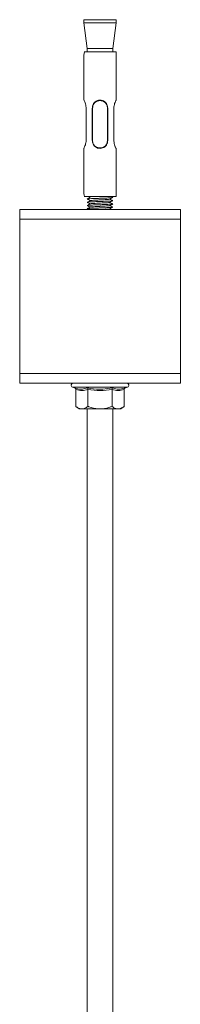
# Model space of a CAD drawing. Header units: millimetres. Extents: x 398 to 1073, y -25 to 1362.
# Tile 5 of 7: x 482 to 532, y 1056 to 1362. Entities that reach past the tile are written whole.
import ezdxf

# ---------------------------------------------------------------- set-up
doc = ezdxf.new("R2010")
doc.units = ezdxf.units.MM

msp = doc.modelspace()

# ---------------------------------------------------------------- linework, layer by layer
at = {"color": 7, "linetype": 'Continuous', "lineweight": 15}
for p, q in [((502.1, 1361.73), (502.1, 1360.73)), ((502.1, 1361.73), (512.1, 1361.73)), ((502.1, 1360.73), (503.08, 1352.73)), ((502.11, 1360.73), (502.1, 1360.73)), ((512.1, 1360.73), (502.11, 1360.73)), ((511.11, 1352.73), (512.1, 1360.73)), ((512.1, 1360.73), (512.1, 1361.73)), ((502.1, 1336.73), (502.1, 1350.73)), ((512.1, 1351.73), (502.22, 1351.73)), ((503.09, 1352.73), (503.08, 1352.73)), ((511.11, 1352.73), (503.09, 1352.73)), ((503.1, 1352.73), (503.1, 1351.73)), ((511.1, 1351.73), (511.1, 1352.73)), ((512.1, 1336.71), (512.1, 1351.73)), ((502.77, 1334.23), (502.77, 1324.23)), ((504.7, 1324.23), (504.7, 1334.23)), ((509.49, 1334.23), (509.49, 1324.23)), ((511.43, 1324.23), (511.43, 1334.23)), ((502.1, 1307.73), (502.1, 1321.73)), ((512.1, 1306.73), (512.1, 1321.75)), ((512.1, 1306.73), (502.22, 1306.73)), ((511.05, 1306.48), (510.62, 1306.73)), ((482.1, 1302.73), (532.1, 1302.73)), ((482.1, 1299.73), (482.1, 1302.73)), ((503.14, 1302.96), (503.54, 1302.73)), ((532.1, 1302.73), (532.1, 1299.73)), ((532.1, 1299.73), (482.1, 1299.73)), ((482.1, 1251.73), (482.1, 1299.73)), ((532.1, 1299.73), (532.1, 1251.73)), ((482.1, 1251.73), (532.1, 1251.73)), ((482.1, 1248.73), (482.1, 1251.73)), ((532.1, 1248.73), (482.1, 1248.73)), ((532.1, 1251.73), (532.1, 1248.73)), ((498.55, 1247.53), (499.2, 1247.3)), ((499.59, 1246.8), (499.59, 1241.53)), ((503.34, 1246.8), (503.34, 1241.53)), ((510.85, 1246.8), (510.85, 1241.53)), ((514.6, 1246.8), (514.6, 1241.53)), ((514.99, 1247.3), (515.64, 1247.53)), ((499.59, 1241.53), (500.6, 1240.73)), ((500.6, 1240.73), (501.47, 1240.73)), ((507.1, 1240.73), (501.47, 1240.73)), ((503.1, 1240.73), (503.1, 777.63)), ((507.1, 1240.73), (512.72, 1240.73)), ((511.1, 777.63), (511.1, 1240.73)), ((512.72, 1240.73), (513.6, 1240.73)), ((513.6, 1240.73), (514.6, 1241.53))]:
    msp.add_line(p, q, dxfattribs=at)
at = {"color": 8, "linetype": 'Continuous', "lineweight": 15}
for p, q in [((507.1, 1247.53), (498.55, 1247.53)), ((515.64, 1247.53), (507.1, 1247.53))]:
    msp.add_line(p, q, dxfattribs=at)
at = {"color": 7, "linetype": 'Continuous', "lineweight": 15, "flags": 128}
for points in [[(504.78, 1334.22), (504.78, 1333.92), (504.78, 1332.72), (504.78, 1327.92), (504.78, 1324.24)], [(509.41, 1334.22), (509.45, 1334.22), (509.47, 1334.23), (509.49, 1334.23), (509.49, 1334.23), (509.49, 1334.23), (509.49, 1334.23), (509.49, 1334.23), (509.49, 1334.23)], [(509.41, 1324.24), (509.41, 1324.54), (509.41, 1325.74), (509.41, 1330.54), (509.41, 1334.22)]]:
    msp.add_lwpolyline(points, dxfattribs=at)
at = {"color": 7, "linetype": 'Continuous', "lineweight": 15}
for centre, radius, start, end in [((507.1, 1350.63), 5, 167.291, 178.854), ((507.1, 1307.83), 5, 181.146, 192.709), ((498.76, 1248.11), 0.619, 90, 250), ((515.43, 1248.11), 0.619, 290, 90)]:
    msp.add_arc(centre, radius, start, end, dxfattribs=at)
for points, knots in [([(502.1, 1336.73), (502.1, 1336.73), (502.1, 1336.72), (502.16, 1336.6), (502.34, 1336.22), (502.57, 1335.61), (502.74, 1334.91), (502.76, 1334.42), (502.77, 1334.23)], [0, 0, 0, 0, 0.012294, 0.208152, 0.406867, 0.624444, 0.855547, 1, 1, 1, 1]), ([(504.7, 1334.23), (504.71, 1334.35), (504.75, 1334.72), (504.88, 1335.36), (505.32, 1336.01), (505.93, 1336.49), (506.66, 1336.73), (507.45, 1336.75), (508.22, 1336.51), (508.86, 1336.02), (509.38, 1335.26), (509.45, 1334.61), (509.49, 1334.23)], [0, 0, 0, 0, 0.046411, 0.144125, 0.249122, 0.34727, 0.445289, 0.543669, 0.646902, 0.751632, 0.856357, 1, 1, 1, 1]), ([(509.41, 1334.22), (509.37, 1334.58), (509.3, 1335.2), (508.8, 1335.92), (508.18, 1336.38), (507.44, 1336.6), (506.68, 1336.58), (505.97, 1336.35), (505.38, 1335.91), (504.96, 1335.3), (504.83, 1334.69), (504.79, 1334.34), (504.78, 1334.22)], [0, 0, 0, 0, 0.143789, 0.247537, 0.352183, 0.456153, 0.555634, 0.654262, 0.752401, 0.856085, 0.953096, 1, 1, 1, 1]), ([(511.43, 1334.23), (511.44, 1334.49), (511.47, 1335.01), (511.66, 1335.72), (511.89, 1336.3), (512.07, 1336.68), (512.08, 1336.7), (512.09, 1336.71)], [0, 0, 0, 0, 0.195931, 0.391205, 0.602622, 0.828044, 1, 1, 1, 1]), ([(504.7, 1334.23), (504.7, 1334.23), (504.7, 1334.23), (504.73, 1334.23), (504.76, 1334.23), (504.78, 1334.23), (504.78, 1334.22), (504.78, 1334.22)], [0, 0, 0, 0, 0.303317, 0.606602, 0.910346, 0.95643, 1, 1, 1, 1]), ([(502.77, 1324.23), (502.75, 1323.97), (502.72, 1323.45), (502.53, 1322.75), (502.31, 1322.16), (502.13, 1321.81), (502.11, 1321.76), (502.1, 1321.73)], [0, 0, 0, 0, 0.200803, 0.400934, 0.617609, 0.848637, 1, 1, 1, 1]), ([(504.7, 1324.23), (504.7, 1324.23), (504.7, 1324.23), (504.71, 1324.24), (504.74, 1324.24), (504.77, 1324.24), (504.78, 1324.24)], [0, 0, 0, 0, 0.177776, 0.40391, 0.677957, 1, 1, 1, 1]), ([(509.49, 1324.23), (509.48, 1324.11), (509.44, 1323.74), (509.31, 1323.1), (508.87, 1322.45), (508.26, 1321.98), (507.53, 1321.73), (506.74, 1321.72), (505.97, 1321.95), (505.33, 1322.44), (504.81, 1323.2), (504.74, 1323.86), (504.7, 1324.23)], [0, 0, 0, 0, 0.046411, 0.144125, 0.249121, 0.347269, 0.445287, 0.543668, 0.646903, 0.751633, 0.856358, 1, 1, 1, 1]), ([(504.78, 1324.24), (504.82, 1323.88), (504.89, 1323.26), (505.39, 1322.54), (506.01, 1322.09), (506.75, 1321.87), (507.51, 1321.88), (508.22, 1322.11), (508.81, 1322.55), (509.23, 1323.16), (509.36, 1323.77), (509.4, 1324.12), (509.41, 1324.24)], [0, 0, 0, 0, 0.1437886, 0.2475407, 0.3521825, 0.4561536, 0.5556355, 0.6542631, 0.7524025, 0.8560859, 0.9530962, 1, 1, 1, 1]), ([(509.41, 1324.24), (509.41, 1324.24), (509.42, 1324.24), (509.44, 1324.24), (509.46, 1324.24), (509.49, 1324.23), (509.49, 1324.23), (509.49, 1324.23)], [0, 0, 0, 0, 0.04357, 0.089485, 0.393226, 0.696509, 1, 1, 1, 1]), ([(512.09, 1321.75), (512.09, 1321.75), (512.11, 1321.71), (512.02, 1321.88), (511.85, 1322.24), (511.62, 1322.85), (511.45, 1323.56), (511.43, 1324.05), (511.43, 1324.23)], [0, 0, 0, 0, 0.037219, 0.228134, 0.421835, 0.633921, 0.859192, 1, 1, 1, 1]), ([(503.2, 1305.96), (503.17, 1305.97), (503.06, 1306), (503.47, 1306.04), (504.41, 1306.11), (505.79, 1306.17), (507.36, 1306.23), (508.9, 1306.29), (510.14, 1306.36), (510.91, 1306.41), (510.97, 1306.45), (510.99, 1306.46)], [0, 0, 0, 0, 0.0405958, 0.1655941, 0.2905956, 0.4155948, 0.5405944, 0.6655944, 0.7905936, 0.9155943, 1, 1, 1, 1]), ([(503.2, 1304.96), (503.17, 1304.97), (503.06, 1305), (503.47, 1305.04), (504.41, 1305.11), (505.79, 1305.17), (507.36, 1305.23), (508.9, 1305.29), (510.14, 1305.36), (510.91, 1305.41), (510.97, 1305.45), (510.99, 1305.46)], [0, 0, 0, 0, 0.040596, 0.165594, 0.290596, 0.415595, 0.540594, 0.665594, 0.790594, 0.915594, 1, 1, 1, 1]), ([(503.2, 1303.96), (503.17, 1303.97), (503.06, 1304), (503.47, 1304.04), (504.41, 1304.11), (505.79, 1304.17), (507.36, 1304.23), (508.9, 1304.29), (510.14, 1304.36), (510.91, 1304.41), (510.97, 1304.45), (510.99, 1304.46)], [0, 0, 0, 0, 0.0405956, 0.1655941, 0.2905957, 0.4155947, 0.5405945, 0.6655944, 0.7905938, 0.9155942, 1, 1, 1, 1]), ([(503.14, 1305.96), (503.28, 1305.88), (503.56, 1305.72), (503.85, 1305.55), (503.98, 1305.47)], [0, 0, 0, 0, 0.512058, 1, 1, 1, 1]), ([(503.14, 1304.96), (503.28, 1304.88), (503.56, 1304.72), (503.85, 1304.55), (503.98, 1304.47)], [0, 0, 0, 0, 0.512058, 1, 1, 1, 1]), ([(503.14, 1303.96), (503.28, 1303.88), (503.56, 1303.72), (503.85, 1303.55), (503.98, 1303.47)], [0, 0, 0, 0, 0.512058, 1, 1, 1, 1]), ([(504.02, 1306.49), (503.87, 1306.41), (503.58, 1306.24), (503.29, 1306.07), (503.15, 1305.99)], [0, 0, 0, 0, 0.499836, 1, 1, 1, 1]), ([(504.02, 1305.49), (503.87, 1305.41), (503.58, 1305.24), (503.29, 1305.07), (503.15, 1304.99)], [0, 0, 0, 0, 0.499836, 1, 1, 1, 1]), ([(504.02, 1304.49), (503.87, 1304.41), (503.58, 1304.24), (503.29, 1304.07), (503.15, 1303.99)], [0, 0, 0, 0, 0.499806, 1, 1, 1, 1]), ([(503.54, 1306.73), (503.55, 1306.73), (503.7, 1306.64), (503.85, 1306.55), (503.98, 1306.47)], [0, 0, 0, 0, 0.080104, 1, 1, 1, 1]), ([(504.03, 1305.49), (504.1, 1305.51), (504.24, 1305.55), (505.01, 1305.61), (506.07, 1305.67), (507.22, 1305.73), (508.26, 1305.78), (508.97, 1305.82), (509.6, 1305.87), (510.07, 1305.91), (510.12, 1305.95), (510.13, 1305.96)], [0, 0, 0, 0, 0.11916, 0.251679, 0.3842, 0.51672, 0.621649, 0.727924, 0.782549, 0.915069, 1, 1, 1, 1]), ([(504.03, 1304.49), (504.1, 1304.51), (504.24, 1304.55), (505.01, 1304.61), (506.07, 1304.67), (507.22, 1304.73), (508.26, 1304.78), (508.97, 1304.82), (509.6, 1304.87), (510.07, 1304.91), (510.12, 1304.95), (510.13, 1304.96)], [0, 0, 0, 0, 0.11916, 0.251679, 0.3842, 0.51672, 0.621649, 0.727924, 0.782549, 0.915069, 1, 1, 1, 1]), ([(504.03, 1303.49), (504.1, 1303.51), (504.24, 1303.55), (505.01, 1303.61), (506.07, 1303.67), (507.22, 1303.73), (508.26, 1303.78), (508.97, 1303.82), (509.6, 1303.87), (510.07, 1303.91), (510.12, 1303.95), (510.13, 1303.96)], [0, 0, 0, 0, 0.11916, 0.251679, 0.3842, 0.51672, 0.621649, 0.727924, 0.782549, 0.915069, 1, 1, 1, 1]), ([(510.19, 1305.96), (510.33, 1306.04), (510.62, 1306.21), (510.91, 1306.38), (511.05, 1306.46)], [0, 0, 0, 0, 0.499873, 1, 1, 1, 1]), ([(510.19, 1304.96), (510.33, 1305.04), (510.62, 1305.21), (510.91, 1305.38), (511.05, 1305.46)], [0, 0, 0, 0, 0.499888, 1, 1, 1, 1]), ([(510.19, 1303.96), (510.33, 1304.04), (510.62, 1304.21), (510.91, 1304.38), (511.05, 1304.46)], [0, 0, 0, 0, 0.499888, 1, 1, 1, 1]), ([(511.05, 1305.48), (510.91, 1305.57), (510.63, 1305.73), (510.34, 1305.89), (510.21, 1305.97)], [0, 0, 0, 0, 0.512724, 1, 1, 1, 1]), ([(511.05, 1304.48), (510.91, 1304.57), (510.63, 1304.73), (510.34, 1304.89), (510.21, 1304.97)], [0, 0, 0, 0, 0.512724, 1, 1, 1, 1]), ([(511.05, 1303.48), (510.91, 1303.57), (510.63, 1303.73), (510.34, 1303.89), (510.21, 1303.97)], [0, 0, 0, 0, 0.512724, 1, 1, 1, 1]), ([(503.2, 1302.96), (503.17, 1302.97), (503.06, 1303), (503.47, 1303.04), (504.41, 1303.11), (505.79, 1303.17), (507.36, 1303.23), (508.9, 1303.29), (510.14, 1303.36), (510.91, 1303.41), (510.97, 1303.45), (510.99, 1303.46)], [0, 0, 0, 0, 0.040596, 0.165594, 0.290595, 0.415595, 0.540594, 0.665594, 0.790594, 0.915594, 1, 1, 1, 1]), ([(504.02, 1303.49), (503.87, 1303.41), (503.58, 1303.24), (503.29, 1303.07), (503.15, 1302.99)], [0, 0, 0, 0, 0.499806, 1, 1, 1, 1]), ([(507.3, 1302.73), (507.62, 1302.75), (508.26, 1302.78), (508.97, 1302.82), (509.6, 1302.87), (510.07, 1302.91), (510.12, 1302.95), (510.13, 1302.96)], [0, 0, 0, 0, 0.217118, 0.437022, 0.550051, 0.82426, 1, 1, 1, 1]), ([(510.19, 1302.96), (510.33, 1303.04), (510.62, 1303.21), (510.91, 1303.38), (511.05, 1303.46)], [0, 0, 0, 0, 0.499858, 1, 1, 1, 1]), ([(510.62, 1302.73), (510.62, 1302.73), (510.48, 1302.81), (510.35, 1302.89), (510.21, 1302.97)], [0, 0, 0, 0, 0.0029466, 1, 1, 1, 1]), ([(499.2, 1247.3), (499.36, 1247.24), (500.16, 1246.97), (501.51, 1246.78), (502.64, 1247.14), (503.15, 1247.3)], [0, 0, 0, 0, 0.120965, 0.606825, 1, 1, 1, 1]), ([(499.2, 1247.3), (499.2, 1247.3), (499.26, 1247.28), (499.36, 1247.22), (499.49, 1247.1), (499.57, 1246.96), (499.58, 1246.85), (499.59, 1246.8)], [0, 0, 0, 0, 0.006862, 0.267576, 0.528636, 0.763816, 1, 1, 1, 1]), ([(503.34, 1246.8), (502.73, 1246.63), (501.48, 1246.28), (500.23, 1246.62), (499.59, 1246.8)], [0, 0, 0, 0, 0.4921706, 1, 1, 1, 1]), ([(503.15, 1247.3), (503.46, 1247.24), (505.04, 1246.97), (507.71, 1246.78), (510.01, 1247.14), (511.04, 1247.3)], [0, 0, 0, 0, 0.120964, 0.606826, 1, 1, 1, 1]), ([(503.34, 1246.8), (503.34, 1246.85), (503.33, 1246.96), (503.29, 1247.1), (503.23, 1247.22), (503.18, 1247.28), (503.15, 1247.3), (503.15, 1247.3)], [0, 0, 0, 0, 0.236181, 0.471375, 0.732412, 0.993158, 1, 1, 1, 1]), ([(510.85, 1246.8), (509.62, 1246.63), (507.12, 1246.28), (504.61, 1246.62), (503.34, 1246.8)], [0, 0, 0, 0, 0.49217, 1, 1, 1, 1]), ([(510.85, 1246.8), (510.85, 1246.85), (510.86, 1246.96), (510.9, 1247.1), (510.96, 1247.22), (511.01, 1247.28), (511.04, 1247.3), (511.04, 1247.3)], [0, 0, 0, 0, 0.236181, 0.471375, 0.732412, 0.993158, 1, 1, 1, 1]), ([(514.6, 1246.8), (513.99, 1246.63), (512.74, 1246.28), (511.48, 1246.62), (510.85, 1246.8)], [0, 0, 0, 0, 0.49217, 1, 1, 1, 1]), ([(511.04, 1247.3), (511.2, 1247.24), (511.98, 1246.97), (513.3, 1246.78), (514.47, 1247.14), (514.99, 1247.3)], [0, 0, 0, 0, 0.120966, 0.606825, 1, 1, 1, 1]), ([(514.6, 1246.8), (514.61, 1246.85), (514.62, 1246.96), (514.7, 1247.1), (514.83, 1247.22), (514.93, 1247.28), (514.99, 1247.3), (514.99, 1247.3)], [0, 0, 0, 0, 0.236184, 0.471364, 0.732424, 0.993138, 1, 1, 1, 1]), ([(499.59, 1241.53), (499.85, 1241.34), (500.39, 1240.96), (501.03, 1240.75), (501.39, 1240.74), (501.47, 1240.73)], [0, 0, 0, 0, 0.434795, 0.879847, 1, 1, 1, 1]), ([(501.47, 1240.73), (501.96, 1240.83), (502.6, 1240.96), (503.2, 1241.43), (503.34, 1241.53)], [0, 0, 0, 0, 0.769008, 1, 1, 1, 1]), ([(507.1, 1240.73), (506.93, 1240.74), (505.74, 1240.76), (504.47, 1241.09), (503.43, 1241.5), (503.34, 1241.53)], [0, 0, 0, 0, 0.127944, 0.927358, 1, 1, 1, 1]), ([(510.85, 1241.53), (510.53, 1241.41), (509.33, 1240.95), (508.04, 1240.82), (507.1, 1240.73)], [0, 0, 0, 0, 0.263897, 1, 1, 1, 1]), ([(510.85, 1241.53), (511.11, 1241.34), (511.64, 1240.96), (512.28, 1240.75), (512.65, 1240.74), (512.72, 1240.73)], [0, 0, 0, 0, 0.434794, 0.879846, 1, 1, 1, 1]), ([(512.72, 1240.73), (513.22, 1240.83), (513.86, 1240.96), (514.46, 1241.43), (514.6, 1241.53)], [0, 0, 0, 0, 0.769009, 1, 1, 1, 1])]:
    msp.add_open_spline(points, degree=3, knots=knots, dxfattribs=at)

doc.saveas('drawing.dxf')
